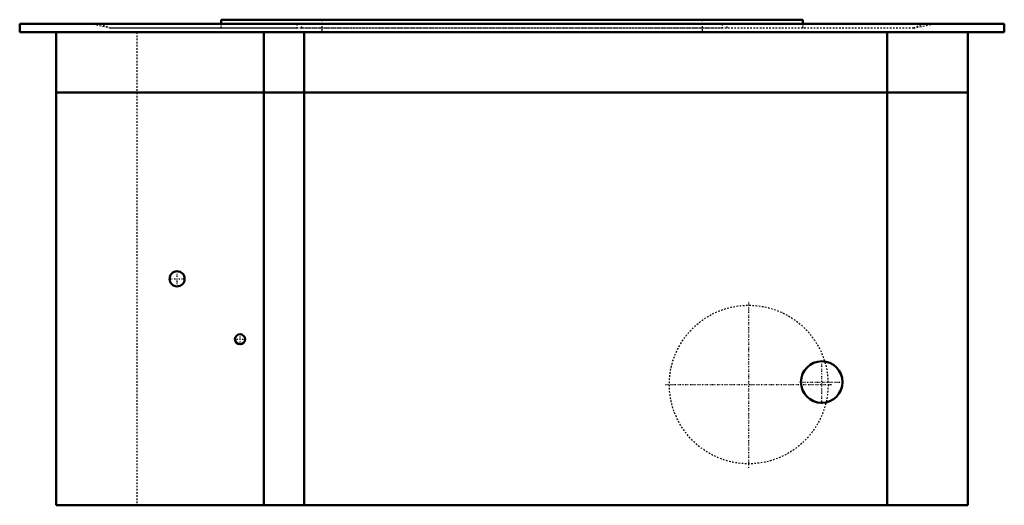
# Model space of a CAD drawing. Header units: millimetres. Extents: x -310 to 310, y -298 to 8.
import ezdxf

# ---------------------------------------------------------------- set-up
doc = ezdxf.new("R2010")
doc.units = ezdxf.units.MM
doc.linetypes.add('Center', pattern=[1.5, 0.45, -0.5, 0.05, -0.5])
doc.linetypes.add('Dashed', pattern=[2, 1, -1])
for name, color, linetype, lineweight in [('AM_0', 7, 'Continuous', 50), ('AM_7', 7, 'Center', 25), ('AM_9', 6, 'Dashed', 25)]:
    doc.layers.add(name, color=color, linetype=linetype, lineweight=lineweight)

# ---------------------------------------------------------------- blocks, each defined once
blk = doc.blocks.new('1_FFA09AVJU9_PART15_0_in_FFA09AVJU9_2')
at = {"layer": 'AM_0'}
blk.add_circle((195.26, -220.66), 13.1, dxfattribs=at)
at = {"layer": 'AM_7'}
for p, q in [((195.26, -234.41), (195.26, -206.91)), ((181.51, -220.66), (209.01, -220.66))]:
    blk.add_line(p, q, dxfattribs=at)
blk = doc.blocks.new('2_FFA09AVJU9_PART14_0_in_FFA09AVJU9_2')
at = {"layer": 'AM_0'}
blk.add_circle((-171.45, -193.675), 3.175, dxfattribs=at)
at = {"layer": 'AM_7'}
for p, q in [((-171.45, -197.00875), (-171.45, -190.34125)), ((-174.78375, -193.675), (-168.11625, -193.675))]:
    blk.add_line(p, q, dxfattribs=at)
blk = doc.blocks.new('3_FFA09AVJU9_PART13_0_in_FFA09AVJU9_2')
at = {"layer": 'AM_0'}
blk.add_circle((-211.1375, -155.575), 4.7625, dxfattribs=at)
at = {"layer": 'AM_7'}
for p, q in [((-211.1375, -160.575625), (-211.1375, -150.574375)), ((-216.138125, -155.575), (-206.136875, -155.575))]:
    blk.add_line(p, q, dxfattribs=at)
blk = doc.blocks.new('4_FFA09AVJU9_PART12_0_in_FFA09AVJU9_2')
at = {"layer": 'AM_0'}
for p, q in [((-287.34, -38.1), (-287.34, -298.45)), ((-287.34, -38.1), (287.34, -38.1)), ((-156.37, -38.1), (-156.37, -298.45)), ((-130.97, -38.1), (-130.97, -298.45)), ((236.54, -298.45), (236.54, -38.1)), ((287.34, -38.1), (287.34, -298.45)), ((287.34, -298.45), (-287.34, -298.45))]:
    blk.add_line(p, q, dxfattribs=at)
at = {"layer": 'AM_7'}
for p, q in [((149.23, -274.76), (149.23, -169.74)), ((96.72, -222.25), (201.73, -222.25))]:
    blk.add_line(p, q, dxfattribs=at)
at = {"layer": 'AM_9'}
blk.add_line((-236.54, -38.1), (-236.54, -298.45), dxfattribs=at)
blk.add_circle((149.23, -222.25), 50.01, dxfattribs=at)
blk = doc.blocks.new('5_FFA09AVJU9_PART11_0_in_FFA09AVJU9_2')
at = {"layer": 'AM_0'}
for p, q in [((-287.3375, -38.1), (-287.3375, 0)), ((-156.36875, -38.1), (-156.36875, 0)), ((-130.96875, 0), (-130.96875, -38.1)), ((236.5375, -38.1), (236.5375, 0)), ((287.3375, 0), (287.3375, -38.1)), ((287.3375, -38.1), (-287.3375, -38.1))]:
    blk.add_line(p, q, dxfattribs=at)
at = {"layer": 'AM_9'}
blk.add_line((-236.5375, 0), (-236.5375, -38.1), dxfattribs=at)
blk = doc.blocks.new('6_FFA09AVJU9_PART10_0_in_FFA09AVJU9_2')
at = {"layer": 'AM_0'}
for p, q in [((-183.36, 7.94), (183.36, 7.94)), ((-183.36, 7.94), (-183.36, 5.29)), ((183.36, 7.94), (183.36, 5.29)), ((310.36, 5.29), (-310.36, 5.29)), ((-310.36, 5.29), (-310.36, 0)), ((310.36, 5.29), (310.36, 0)), ((-310.36, 0), (310.36, 0))]:
    blk.add_line(p, q, dxfattribs=at)
at = {"layer": 'AM_9'}
for p, q in [((-119.86, 7.94), (-119.86, 0)), ((119.86, 7.94), (119.86, 0)), ((-253.21, 2.65), (-265.91, 5.29)), ((253.21, 2.65), (-253.21, 2.65)), ((-183.36, 5.29), (-183.36, 2.65)), ((183.36, 5.29), (183.36, 2.65)), ((253.21, 2.65), (265.91, 5.29))]:
    blk.add_line(p, q, dxfattribs=at)
blk = doc.blocks.new('7_FFA09AVJU9_PART8_0_in_FFA09AVJU9_2')
at = {"layer": 'AM_9'}
for p, q in [((-259.56, 5.29), (-253.21, 2.65)), ((-135.73, 2.65), (-253.21, 2.65)), ((-183.36, 2.65), (-183.36, 5.29)), ((-135.73, 5.29), (-135.73, 2.65))]:
    blk.add_line(p, q, dxfattribs=at)
blk = doc.blocks.new('8_FFA09AVJU9_PART7_0_in_FFA09AVJU9_2')
at = {"layer": 'AM_9'}
for p, q in [((-132.56, 2.65), (-132.56, 5.29)), ((132.56, 2.65), (-132.56, 2.65)), ((132.56, 5.29), (132.56, 2.65))]:
    blk.add_line(p, q, dxfattribs=at)
blk = doc.blocks.new('9_FFA09AVJU9_PART6_0_in_FFA09AVJU9_2')
at = {"layer": 'AM_9'}
for p, q in [((135.73, 2.65), (135.73, 5.29)), ((253.21, 2.65), (135.73, 2.65)), ((183.36, 2.65), (183.36, 5.29)), ((259.56, 5.29), (253.21, 2.65))]:
    blk.add_line(p, q, dxfattribs=at)
blk = doc.blocks.new('10_FFA09AVJU9_PART1_0_in_FFA09AVJU9_2')
at = {"layer": 'AM_9'}
for p, q in [((-119.86, 7.94), (-119.86, 5.29)), ((119.86, 7.94), (119.86, 5.29))]:
    blk.add_line(p, q, dxfattribs=at)

msp = doc.modelspace()

# ---------------------------------------------------------------- block references
for name in ['6_FFA09AVJU9_PART10_0_in_FFA09AVJU9_2', '10_FFA09AVJU9_PART1_0_in_FFA09AVJU9_2', '5_FFA09AVJU9_PART11_0_in_FFA09AVJU9_2', '7_FFA09AVJU9_PART8_0_in_FFA09AVJU9_2', '8_FFA09AVJU9_PART7_0_in_FFA09AVJU9_2', '9_FFA09AVJU9_PART6_0_in_FFA09AVJU9_2', '4_FFA09AVJU9_PART12_0_in_FFA09AVJU9_2', '3_FFA09AVJU9_PART13_0_in_FFA09AVJU9_2', '2_FFA09AVJU9_PART14_0_in_FFA09AVJU9_2', '1_FFA09AVJU9_PART15_0_in_FFA09AVJU9_2']:
    msp.add_blockref(name, (0, 0))

doc.saveas('drawing.dxf')
